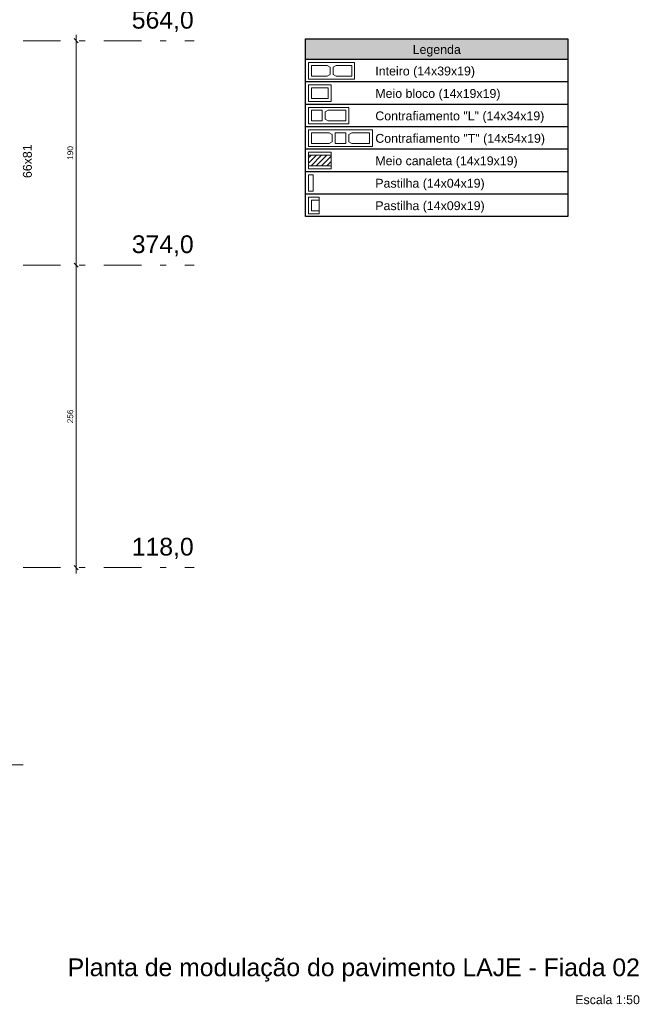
# Model space of a CAD drawing. Header units: millimetres. Extents: x 337 to 624, y -381 to -65.
# Tile 129 of 138: x 486 to 497, y -94 to -78. Entities that reach past the tile are written whole.
import ezdxf

# ---------------------------------------------------------------- set-up
doc = ezdxf.new("R2010")
doc.units = ezdxf.units.MM
doc.header["$MEASUREMENT"] = 0
doc.linetypes.add('DASHDOT2', pattern=[1.27, 0.635, -0.3175, 0, -0.3175])
for name, color, linetype, lineweight in [('Cotas', 7, 'Continuous', 5), ('DI-Hachuras Tabelas', 251, 'Continuous', 0), ('DI-Tabelas', 7, 'Continuous', 25), ('Nível 1', 142, 'Continuous', 0), ('PA-Eixos', 9, 'DASHDOT2', 13), ('PA-Graute', 8, 'Continuous', 0), ('PA-Títulos', 7, 'Continuous', 0), ('PE-Contrafiamento L', 1, 'Continuous', 13), ('PE-Contrafiamento T', 1, 'Continuous', 5), ('PE-Inteiro', 7, 'Continuous', 5), ('PE-Meio', 1, 'Continuous', 5), ('PE-Meio canaleta', 5, 'Continuous', 5), ('PE-Pastilha', 3, 'Continuous', 5), ('Texto da cota', 7, 'Continuous', 0), ('Textos', 7, 'Continuous', 5)]:
    doc.layers.add(name, color=color, linetype=linetype, lineweight=lineweight)
doc.styles.add('Arial', font='arial.ttf')

msp = doc.modelspace()

# ---------------------------------------------------------------- hatches: boundary and pattern name
at = {"layer": 'DI-Hachuras Tabelas', "linetype": 'Continuous'}
msp.add_hatch(color=253, dxfattribs=at).paths.add_polyline_path([(490.9936, -77.8829), (495.4348, -77.8829), (495.4348, -78.2319), (490.9936, -78.2319)])
at = {"layer": 'PA-Graute', "linetype": 'Continuous'}
h = msp.add_hatch(dxfattribs=at)
h.set_pattern_fill('ANSI31', color=8, scale=0.5, style=0)
h.set_pattern_definition([(45, (523.936295, -200.357276), (-0.044194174, 0.044194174), [])])
h.paths.add_polyline_path([(491.0436, -79.8519), (491.4236, -79.8519), (491.4236, -80.0319), (491.0436, -80.0319)])

# ---------------------------------------------------------------- linework, layer by layer
at = {"layer": 'Cotas'}
for p, q in [((487.1077, -77.8133), (487.1077, -81.8133)), ((487.0723, -77.8779), (487.143, -77.9487)), ((487.1077, -81.6133), (487.1077, -86.9335)), ((487.0723, -81.6779), (487.143, -81.7487)), ((487.0723, -81.6779), (487.143, -81.7487)), ((487.0723, -86.7981), (487.143, -86.8689)), ((486.2077, -90.1735), (480.2477, -90.1735))]:
    msp.add_line(p, q, dxfattribs=at)
at = {"layer": 'DI-Hachuras Tabelas'}
msp.add_lwpolyline([(490.9936, -77.8829), (495.4348, -77.8829), (495.4348, -78.2319), (490.9936, -78.2319), (490.9936, -77.8829)], dxfattribs=at)
at = {"layer": 'DI-Tabelas'}
for p, q in [((490.9936, -78.2319), (490.9936, -77.8829)), ((490.9936, -77.8829), (495.4348, -77.8829)), ((495.4348, -77.8829), (495.4348, -78.2319)), ((495.4348, -78.2319), (490.9936, -78.2319)), ((490.9936, -78.6119), (490.9936, -78.2319)), ((495.4348, -78.2319), (495.4348, -78.6119)), ((492.1236, -78.6119), (490.9936, -78.6119)), ((490.9936, -78.9919), (490.9936, -78.6119)), ((495.4348, -78.6119), (492.1236, -78.6119)), ((495.4348, -78.6119), (495.4348, -78.9919)), ((492.1236, -78.9919), (490.9936, -78.9919)), ((490.9936, -79.3719), (490.9936, -78.9919)), ((495.4348, -78.9919), (492.1236, -78.9919)), ((495.4348, -78.9919), (495.4348, -79.3719)), ((492.1236, -79.3719), (490.9936, -79.3719)), ((490.9936, -79.7519), (490.9936, -79.3719)), ((495.4348, -79.3719), (492.1236, -79.3719)), ((495.4348, -79.3719), (495.4348, -79.7519)), ((492.1236, -79.7519), (490.9936, -79.7519)), ((490.9936, -80.1319), (490.9936, -79.7519)), ((495.4348, -79.7519), (492.1236, -79.7519)), ((495.4348, -79.7519), (495.4348, -80.1319)), ((492.1236, -80.1319), (490.9936, -80.1319)), ((490.9936, -80.5119), (490.9936, -80.1319)), ((495.4348, -80.1319), (492.1236, -80.1319)), ((495.4348, -80.1319), (495.4348, -80.5119)), ((492.1236, -80.5119), (490.9936, -80.5119)), ((490.9936, -80.8919), (490.9936, -80.5119)), ((495.4348, -80.5119), (492.1236, -80.5119)), ((495.4348, -80.5119), (495.4348, -80.8919)), ((492.1236, -80.8919), (490.9936, -80.8919)), ((495.4348, -80.8919), (492.1236, -80.8919))]:
    msp.add_line(p, q, dxfattribs=at)
at = {"layer": 'PA-Eixos'}
for p, q in [((486.2077, -77.9133), (489.1077, -77.9133)), ((486.2077, -81.7133), (489.1077, -81.7133)), ((486.2077, -86.8335), (489.1077, -86.8335))]:
    msp.add_line(p, q, dxfattribs=at)
at = {"layer": 'PE-Contrafiamento L', "linetype": 'Continuous'}
for p, q in [((491.0436, -79.0419), (491.7236, -79.0419)), ((491.0436, -79.3219), (491.0436, -79.0419)), ((491.7236, -79.0419), (491.7236, -79.3219)), ((491.7236, -79.3219), (491.0436, -79.3219))]:
    msp.add_line(p, q, dxfattribs=at)
at = {"layer": 'PE-Contrafiamento L', "linetype": 'Continuous', "lineweight": 5}
for p, q in [((491.0936, -79.0919), (491.2736, -79.0919)), ((491.0936, -79.2719), (491.0936, -79.0919)), ((491.2736, -79.0919), (491.2736, -79.2719)), ((491.3236, -79.1199), (491.3756, -79.0919)), ((491.3236, -79.2439), (491.3236, -79.1199)), ((491.3756, -79.0919), (491.6736, -79.0919)), ((491.6736, -79.0919), (491.6736, -79.2719)), ((491.2736, -79.2719), (491.0936, -79.2719)), ((491.3756, -79.2719), (491.3236, -79.2439)), ((491.6736, -79.2719), (491.3756, -79.2719))]:
    msp.add_line(p, q, dxfattribs=at)
at = {"layer": 'PE-Contrafiamento T', "linetype": 'Continuous'}
for p, q in [((491.0436, -79.4219), (492.1236, -79.4219)), ((491.0436, -79.7019), (491.0436, -79.4219)), ((492.1236, -79.4219), (492.1236, -79.7019)), ((492.1236, -79.7019), (491.0436, -79.7019))]:
    msp.add_line(p, q, dxfattribs=at)
at = {"layer": 'PE-Contrafiamento T', "linetype": 'Continuous', "lineweight": 5}
for p, q in [((491.0936, -79.4719), (491.3916, -79.4719)), ((491.0936, -79.6519), (491.0936, -79.4719)), ((491.3916, -79.4719), (491.4436, -79.4999)), ((491.4436, -79.4999), (491.4436, -79.6239)), ((491.4936, -79.4719), (491.6736, -79.4719)), ((491.4936, -79.6519), (491.4936, -79.4719)), ((491.6736, -79.4719), (491.6736, -79.6519)), ((491.7236, -79.4999), (491.7756, -79.4719)), ((491.7236, -79.6239), (491.7236, -79.4999)), ((491.7756, -79.4719), (492.0736, -79.4719)), ((492.0736, -79.4719), (492.0736, -79.6519)), ((491.3916, -79.6519), (491.0936, -79.6519)), ((491.4436, -79.6239), (491.3916, -79.6519)), ((491.6736, -79.6519), (491.4936, -79.6519)), ((491.7756, -79.6519), (491.7236, -79.6239)), ((492.0736, -79.6519), (491.7756, -79.6519))]:
    msp.add_line(p, q, dxfattribs=at)
at = {"layer": 'PE-Inteiro', "linetype": 'Continuous'}
for p, q in [((491.0436, -78.2819), (491.8236, -78.2819)), ((491.0436, -78.5619), (491.0436, -78.2819)), ((491.8236, -78.2819), (491.8236, -78.5619)), ((491.8236, -78.5619), (491.0436, -78.5619))]:
    msp.add_line(p, q, dxfattribs=at)
at = {"layer": 'PE-Inteiro', "linetype": 'Continuous', "lineweight": 5}
for p, q in [((491.0936, -78.3319), (491.3566, -78.3319)), ((491.0936, -78.5119), (491.0936, -78.3319)), ((491.3566, -78.3319), (491.4086, -78.3599)), ((491.4586, -78.3599), (491.5106, -78.3319)), ((491.5106, -78.3319), (491.7736, -78.3319)), ((491.7736, -78.3319), (491.7736, -78.5119)), ((491.4086, -78.4839), (491.3566, -78.5119)), ((491.4086, -78.3599), (491.4086, -78.4839)), ((491.4586, -78.4839), (491.4586, -78.3599)), ((491.5106, -78.5119), (491.4586, -78.4839)), ((491.3566, -78.5119), (491.0936, -78.5119)), ((491.7736, -78.5119), (491.5106, -78.5119))]:
    msp.add_line(p, q, dxfattribs=at)
at = {"layer": 'PE-Meio', "linetype": 'Continuous'}
for p, q in [((491.0436, -78.6619), (491.4236, -78.6619)), ((491.0436, -78.9419), (491.0436, -78.6619)), ((491.4236, -78.6619), (491.4236, -78.9419)), ((491.4236, -78.9419), (491.0436, -78.9419))]:
    msp.add_line(p, q, dxfattribs=at)
at = {"layer": 'PE-Meio', "linetype": 'Continuous', "lineweight": 5}
for p, q in [((491.0936, -78.7119), (491.3736, -78.7119)), ((491.0936, -78.8919), (491.0936, -78.7119)), ((491.3736, -78.7119), (491.3736, -78.8919)), ((491.3736, -78.8919), (491.0936, -78.8919))]:
    msp.add_line(p, q, dxfattribs=at)
at = {"layer": 'PE-Meio canaleta', "linetype": 'Continuous'}
for p, q in [((491.0436, -79.8019), (491.4236, -79.8019)), ((491.0436, -80.0819), (491.0436, -79.8019)), ((491.4236, -79.8019), (491.4236, -80.0819)), ((491.4236, -80.0819), (491.0436, -80.0819))]:
    msp.add_line(p, q, dxfattribs=at)
at = {"layer": 'PE-Meio canaleta', "linetype": 'Continuous', "lineweight": 5}
for p, q in [((491.0436, -79.8519), (491.4236, -79.8519)), ((491.0436, -80.0319), (491.0436, -79.8519)), ((491.4236, -79.8519), (491.4236, -80.0319)), ((491.4236, -80.0319), (491.0436, -80.0319))]:
    msp.add_line(p, q, dxfattribs=at)
at = {"layer": 'PE-Pastilha', "linetype": 'Continuous'}
for p, q in [((491.0436, -80.1819), (491.1236, -80.1819)), ((491.0436, -80.4619), (491.0436, -80.1819)), ((491.1236, -80.1819), (491.1236, -80.4619)), ((491.1236, -80.4619), (491.0436, -80.4619)), ((491.0436, -80.5619), (491.2236, -80.5619)), ((491.0436, -80.8419), (491.0436, -80.5619)), ((491.2236, -80.5619), (491.2236, -80.8419)), ((491.2236, -80.8419), (491.0436, -80.8419))]:
    msp.add_line(p, q, dxfattribs=at)
at = {"layer": 'PE-Pastilha', "linetype": 'Continuous', "lineweight": 5}
for p, q in [((491.2236, -80.6119), (491.0936, -80.6119)), ((491.0936, -80.6119), (491.0936, -80.7919)), ((491.0936, -80.7919), (491.2236, -80.7919))]:
    msp.add_line(p, q, dxfattribs=at)

# ---------------------------------------------------------------- texts
at = {"layer": 'DI-Tabelas', "char_height": 0.15, "line_spacing_factor": 0.6, "style": 'Arial'}
for s, insert, width, attachment_point in [('Legenda', (493.2142, -78.1819), 1.631021, 8), ('Inteiro (14x39x19)', (492.1736, -78.5464), 3.377058, 7), ('Meio bloco (14x19x19)', (492.1736, -78.9264), 4.239101, 7), ('Contrafiamento "L" (14x34x19)', (492.1736, -79.3064), 5.724466, 7), ('Contrafiamento "T" (14x54x19)', (492.1736, -79.6864), 5.747561, 7), ('Meio canaleta (14x19x19)', (492.1736, -80.0664), 4.821494, 7), ('Pastilha (14x04x19)', (492.1736, -80.4464), 3.703582, 7), ('Pastilha (14x09x19)', (492.1736, -80.8264), 3.703582, 7)]:
    msp.add_mtext(s, dxfattribs=dict(at, insert=insert, width=width, attachment_point=attachment_point))
at = {"layer": 'Nível 1', "char_height": 0.3, "width": 2.136799, "attachment_point": 9, "line_spacing_factor": 0.9, "style": 'Arial'}
for s, insert in [('564,0', (489.0977, -77.7643)), ('564,0', (489.0977, -77.7643)), ('374,0', (489.0977, -81.5643)), ('374,0', (489.0977, -81.5643)), ('118,0', (489.0977, -86.6845)), ('118,0', (489.0977, -86.6845))]:
    msp.add_mtext(s, dxfattribs=dict(at, insert=insert))
at = {"layer": 'PA-Títulos', "attachment_point": 3, "line_spacing_factor": 0.9, "style": 'Arial'}
for s, insert, char_height, width in [('Planta de modulação do pavimento LAJE - Fiada 02', (496.6547, -93.4495), 0.3, 19.420183), ('Escala 1:50', (496.6547, -94.073), 0.15, 2.229863)]:
    msp.add_mtext(s, dxfattribs=dict(at, insert=insert, char_height=char_height, width=width))
at = {"layer": 'Texto da cota', "char_height": 0.1, "width": 0.506006, "attachment_point": 8, "rotation": 90.00021, "line_spacing_factor": 0.9, "style": 'Arial'}
for s, insert in [('190', (487.0577, -79.8133)), ('256', (487.0577, -84.2734))]:
    msp.add_mtext(s, dxfattribs=dict(at, insert=insert))
at = {"layer": 'Textos', "insert": (486.3577, -79.9533), "char_height": 0.15, "width": 1.141692, "attachment_point": 8, "rotation": 90.00021, "line_spacing_factor": 0.6, "style": 'Arial'}
msp.add_mtext('66x81', dxfattribs=at)

doc.saveas('drawing.dxf')
